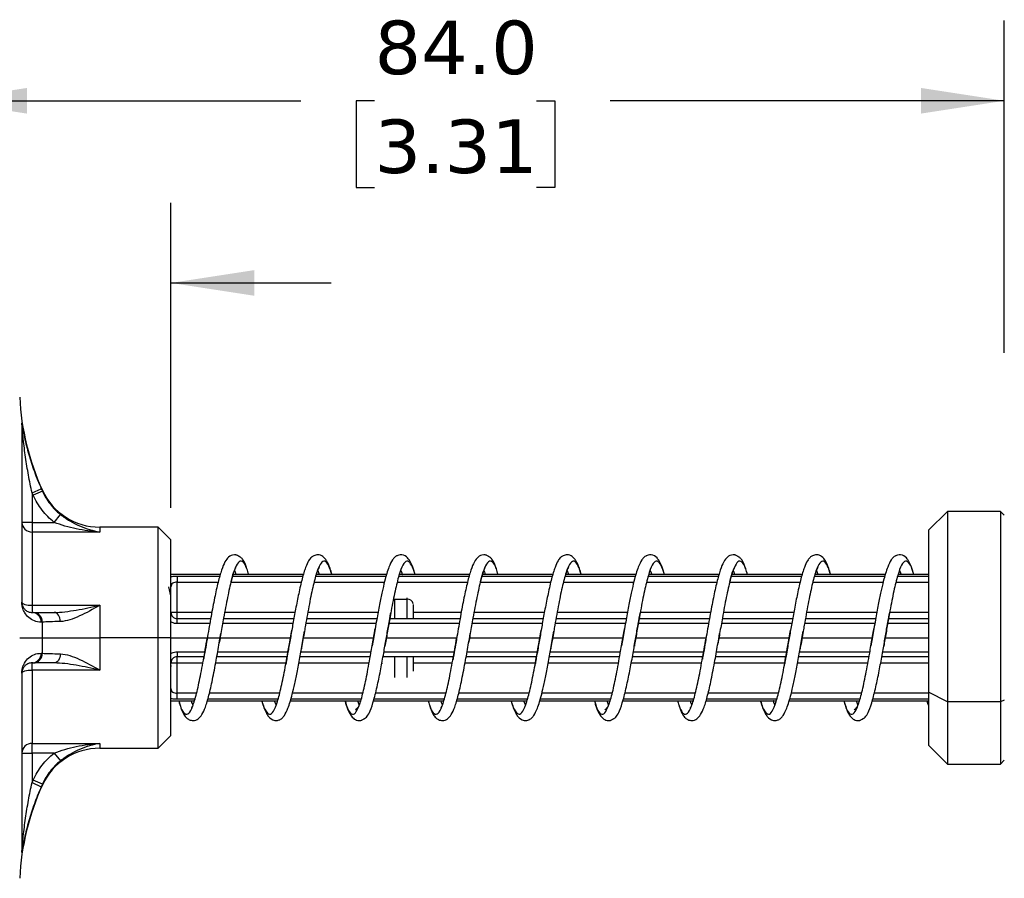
# Model space of a CAD drawing. Header units: millimetres. Extents: x 13 to 546, y 13 to 419.
# Tile 10 of 25: x 176 to 254, y 311 to 379. Entities that reach past the tile are written whole.
import ezdxf

# ---------------------------------------------------------------- set-up
doc = ezdxf.new("R2010")
doc.units = ezdxf.units.MM
doc.header["$LTSCALE"] = 2
doc.linetypes.add('SLD-Solid', pattern=[0])
doc.layers.add('DIMENSIONS', color=140, linetype='SLD-Solid', lineweight=25)
doc.styles.add('SLDTEXTSTYLE0', font='VERDANA.TTF')
doc.dimstyles.new('SLDDIMSTYLE0', dxfattribs={"dimtxt": 4.316016, "dimasz": 6.604, "dimexe": 0, "dimexo": 0.0625, "dimgap": 1.079004, "dimtad": 0, "dimtih": 1, "dimtoh": 1, "dimrnd": 1e-09, "dimzin": 4, "dimdsep": 46, "dimtxsty": 'SLDTEXTSTYLE0', "dimsah": 1, "dimcen": 0.09, "dimadec": 0, "dimazin": 1, "dimtfac": 1, "dimtofl": 0, "dimtmove": 0, "dimatfit": 3, "dimfxl": 0, "dimfrac": 2, "dimtolj": 1, "dimtzin": 12, "dimarcsym": 0})
doc.dimstyles.new('SLDDIMSTYLE1', dxfattribs={"dimtxt": 4.316016, "dimasz": 6.604, "dimexe": 0, "dimexo": 0.0625, "dimgap": 1.079004, "dimtad": 0, "dimtih": 1, "dimtoh": 1, "dimrnd": 1e-09, "dimzin": 4, "dimdsep": 46, "dimtxsty": 'SLDTEXTSTYLE0', "dimsah": 1, "dimcen": 0.09, "dimadec": 0, "dimazin": 1, "dimtfac": 1, "dimtmove": 0, "dimatfit": 0, "dimfxl": 0, "dimfrac": 2, "dimtolj": 1, "dimtzin": 12, "dimarcsym": 0})

# ---------------------------------------------------------------- blocks, each defined once
blk = doc.blocks.new('_D_15')
at = {"layer": 'DIMENSIONS'}
for p, q in [((170.305, 348.908), (170.305, 379.154)), ((254.305, 352.84), (254.305, 379.154)), ((170.305, 372.804), (198.581, 372.804)), ((204.429, 372.804), (202.98, 372.804)), ((202.98, 372.804), (202.98, 365.945)), ((217.254, 372.804), (218.704, 372.804)), ((218.704, 372.804), (218.704, 365.945)), ((254.305, 372.804), (223.103, 372.804)), ((202.98, 365.945), (204.429, 365.945)), ((218.704, 365.945), (217.254, 365.945))]:
    blk.add_line(p, q, dxfattribs=at)
for points in [[(170.305, 372.804), (176.909, 371.788), (176.909, 373.82)], [(254.305, 372.804), (247.701, 373.82), (247.701, 371.788)]]:
    blk.add_solid(points, dxfattribs=at)
at = {"layer": 'DIMENSIONS', "char_height": 4.2333, "attachment_point": 1, "style": 'SLDTEXTSTYLE0'}
for s, insert in [('84.0', (204.429, 379.147)), ('3.31', (204.429, 371.322))]:
    blk.add_mtext(s, dxfattribs=dict(at, insert=insert))
blk = doc.blocks.new('_D_17')
at = {"layer": 'DIMENSIONS'}
for p, q in [((170.305, 332.84), (170.305, 364.734)), ((188.305, 340.59), (188.305, 364.734)), ((140.478, 358.384), (139.028, 358.384)), ((139.028, 358.384), (139.028, 351.525)), ((153.303, 358.384), (154.753, 358.384)), ((154.753, 358.384), (154.753, 351.525)), ((170.305, 358.384), (159.152, 358.384)), ((188.305, 358.384), (201.005, 358.384)), ((139.028, 351.525), (140.478, 351.525)), ((154.753, 351.525), (153.303, 351.525))]:
    blk.add_line(p, q, dxfattribs=at)
for points in [[(170.305, 358.384), (163.701, 359.4), (163.701, 357.368)], [(188.305, 358.384), (194.909, 357.368), (194.909, 359.4)]]:
    blk.add_solid(points, dxfattribs=at)
at = {"layer": 'DIMENSIONS', "char_height": 4.2333, "attachment_point": 1, "style": 'SLDTEXTSTYLE0'}
for s, insert in [('18.0', (140.478, 364.727)), ('0.71', (140.478, 356.902))]:
    blk.add_mtext(s, dxfattribs=dict(at, insert=insert))

msp = doc.modelspace()

# ---------------------------------------------------------------- linework, layer by layer
for p, q in [((176.497, 347.301), (176.497, 333.118)), ((177.305, 341.774), (178.036, 342.097)), ((177.305, 341.774), (177.305, 339.43)), ((177.396, 341.57), (177.305, 341.774)), ((178.124, 341.901), (177.396, 341.57)), ((178.124, 341.967), (178.124, 341.901)), ((179.061, 339.43), (179.559, 340.051)), ((249.805, 340.3), (248.305, 338.8)), ((254.005, 340.3), (249.805, 340.3)), ((249.805, 340.3), (249.805, 325.213)), ((254.305, 340), (254.005, 340.3)), ((254.005, 340.3), (254.005, 325.213)), ((177.305, 339.43), (176.505, 339.43)), ((177.305, 339.43), (177.305, 338.666)), ((177.305, 339.43), (179.061, 339.43)), ((177.305, 338.666), (177.305, 332.866)), ((182.669, 338.666), (177.305, 338.666)), ((187.305, 339.05), (182.669, 339.05)), ((182.669, 339.05), (182.669, 338.666)), ((188.305, 338.05), (187.305, 339.05)), ((187.305, 330.3), (187.305, 339.05)), ((248.305, 338.8), (248.305, 325.976)), ((188.305, 330.3), (188.305, 338.05)), ((199.927, 335.608), (200.042, 335.3)), ((219.677, 335.608), (219.792, 335.3)), ((239.427, 335.608), (239.542, 335.3)), ((192.215, 335.3), (188.305, 335.3)), ((188.805, 335.175), (188.805, 334.688)), ((188.805, 335.175), (192.18, 335.175)), ((188.805, 332.3), (188.805, 334.688)), ((188.805, 334.688), (192.04, 334.688)), ((193.054, 334.688), (198.632, 334.688)), ((193.184, 335.175), (198.762, 335.175)), ((198.8, 335.3), (193.228, 335.3)), ((199.634, 334.688), (205.207, 334.688)), ((199.773, 335.175), (205.351, 335.175)), ((205.39, 335.3), (199.809, 335.3)), ((206.221, 334.688), (211.79, 334.688)), ((206.36, 335.175), (211.93, 335.175)), ((211.965, 335.3), (206.395, 335.3)), ((212.804, 334.688), (218.382, 334.688)), ((212.934, 335.175), (218.512, 335.175)), ((218.55, 335.3), (212.978, 335.3)), ((219.384, 334.688), (224.957, 334.688)), ((219.523, 335.175), (225.101, 335.175)), ((225.14, 335.3), (219.559, 335.3)), ((225.971, 334.688), (231.54, 334.688)), ((226.11, 335.175), (231.68, 335.175)), ((231.715, 335.3), (226.145, 335.3)), ((232.554, 334.688), (238.132, 334.688)), ((232.684, 335.175), (238.262, 335.175)), ((238.3, 335.3), (232.728, 335.3)), ((239.134, 334.688), (244.707, 334.688)), ((239.273, 335.175), (244.851, 335.175)), ((244.89, 335.3), (239.309, 335.3)), ((245.721, 334.688), (248.305, 334.688)), ((245.86, 335.175), (248.305, 335.175)), ((248.305, 335.3), (245.895, 335.3)), ((188.305, 333.609), (188.15, 334.328)), ((206, 333.355), (207, 333.355)), ((206, 333.355), (206, 331.8)), ((207, 333.462), (207, 333.355)), ((207, 333.355), (207, 331.8)), ((177.305, 332.866), (177.305, 332.3)), ((177.305, 332.866), (182.669, 332.866)), ((177.305, 332.3), (177.396, 332.3)), ((182.669, 332.866), (182.669, 330.3)), ((188.805, 332.3), (188.305, 332.3)), ((188.805, 331.8), (188.805, 332.3)), ((191.545, 332.3), (188.805, 332.3)), ((198.129, 332.3), (192.557, 332.3)), ((204.71, 332.3), (199.134, 332.3)), ((211.295, 332.3), (207.5, 332.3)), ((217.879, 332.3), (212.307, 332.3)), ((224.46, 332.3), (218.884, 332.3)), ((231.045, 332.3), (225.474, 332.3)), ((237.629, 332.3), (232.057, 332.3)), ((244.21, 332.3), (238.634, 332.3)), ((248.305, 332.3), (245.224, 332.3)), ((178.124, 330.3), (178.124, 331.535)), ((188.805, 331.411), (188.805, 331.8)), ((191.452, 331.8), (188.805, 331.8)), ((191.384, 331.411), (188.805, 331.411)), ((197.967, 331.411), (192.397, 331.411)), ((198.038, 331.8), (192.465, 331.8)), ((204.55, 331.411), (198.979, 331.411)), ((204.618, 331.8), (199.047, 331.8)), ((211.134, 331.411), (205.566, 331.411)), ((211.202, 331.8), (205.633, 331.8)), ((217.717, 331.411), (212.147, 331.411)), ((217.788, 331.8), (212.215, 331.8)), ((224.3, 331.411), (218.729, 331.411)), ((224.368, 331.8), (218.797, 331.8)), ((230.884, 331.411), (225.316, 331.411)), ((230.952, 331.8), (225.383, 331.8)), ((237.467, 331.411), (231.897, 331.411)), ((237.538, 331.8), (231.965, 331.8)), ((244.05, 331.411), (238.479, 331.411)), ((244.118, 331.8), (238.547, 331.8)), ((248.305, 331.411), (245.066, 331.411)), ((248.305, 331.8), (245.133, 331.8)), ((192.189, 330.217), (192.262, 330.635)), ((198.774, 330.224), (198.876, 330.812)), ((204.476, 330.992), (204.367, 330.369)), ((211.939, 330.217), (212.012, 330.635)), ((218.524, 330.224), (218.626, 330.812)), ((224.226, 330.992), (224.117, 330.369)), ((231.689, 330.217), (231.762, 330.635)), ((238.274, 330.224), (238.376, 330.812)), ((243.976, 330.992), (243.867, 330.369)), ((176.328, 330.3), (178.124, 330.3)), ((178.124, 329.065), (178.124, 330.3)), ((178.124, 330.3), (182.669, 330.3)), ((182.669, 330.3), (182.669, 327.735)), ((187.305, 330.3), (182.669, 330.3)), ((187.305, 321.55), (187.305, 330.3)), ((188.305, 330.3), (187.305, 330.3)), ((188.305, 322.55), (188.305, 330.3)), ((188.305, 330.3), (192.112, 330.3)), ((192.133, 329.893), (192.189, 330.217)), ((192.204, 330.3), (197.772, 330.3)), ((198.633, 329.42), (198.774, 330.224)), ((198.787, 330.3), (204.356, 330.3)), ((204.367, 330.369), (204.244, 329.658)), ((205.371, 330.3), (210.939, 330.3)), ((211.883, 329.893), (211.939, 330.217)), ((211.954, 330.3), (217.522, 330.3)), ((218.383, 329.42), (218.524, 330.224)), ((218.537, 330.3), (224.106, 330.3)), ((224.117, 330.369), (223.994, 329.658)), ((225.121, 330.3), (230.689, 330.3)), ((231.633, 329.893), (231.689, 330.217)), ((231.704, 330.3), (237.272, 330.3)), ((238.133, 329.42), (238.274, 330.224)), ((238.287, 330.3), (243.856, 330.3)), ((243.867, 330.369), (243.744, 329.658)), ((244.871, 330.3), (248.305, 330.3)), ((188.805, 329.189), (188.805, 328.8)), ((188.805, 329.189), (190.995, 329.189)), ((192.009, 329.189), (197.576, 329.189)), ((198.593, 329.189), (204.163, 329.189)), ((205.175, 329.189), (210.745, 329.189)), ((211.759, 329.189), (217.326, 329.189)), ((218.343, 329.189), (223.913, 329.189)), ((224.925, 329.189), (230.495, 329.189)), ((231.509, 329.189), (237.076, 329.189)), ((238.093, 329.189), (243.663, 329.189)), ((244.675, 329.189), (248.305, 329.189)), ((177.396, 328.3), (177.305, 328.3)), ((177.305, 327.735), (177.305, 328.3)), ((188.305, 328.3), (188.805, 328.3)), ((188.805, 328.8), (190.928, 328.8)), ((188.805, 328.3), (188.805, 328.8)), ((188.805, 325.913), (188.805, 328.3)), ((188.805, 328.3), (190.835, 328.3)), ((191.849, 328.3), (197.419, 328.3)), ((191.941, 328.8), (197.507, 328.8)), ((198.432, 328.3), (204.007, 328.3)), ((198.524, 328.8), (204.095, 328.8)), ((205, 328.315), (205, 328.231)), ((205.105, 328.8), (210.678, 328.8)), ((206, 328.8), (206, 327.138)), ((207, 328.8), (207, 327.138)), ((207.5, 328.3), (210.585, 328.3)), ((211.599, 328.3), (217.169, 328.3)), ((211.691, 328.8), (217.257, 328.8)), ((218.182, 328.3), (223.757, 328.3)), ((218.274, 328.8), (223.845, 328.8)), ((224.763, 328.3), (230.335, 328.3)), ((224.855, 328.8), (230.428, 328.8)), ((231.349, 328.3), (236.919, 328.3)), ((231.441, 328.8), (237.007, 328.8)), ((237.932, 328.3), (243.507, 328.3)), ((238.024, 328.8), (243.595, 328.8)), ((244.513, 328.3), (248.305, 328.3)), ((244.605, 328.8), (248.305, 328.8)), ((182.669, 327.735), (177.305, 327.735)), ((177.305, 327.735), (177.305, 321.935)), ((176.497, 327.482), (176.497, 313.299)), ((249.805, 325.213), (248.305, 325.976)), ((248.305, 325.976), (248.305, 321.8)), ((188.305, 325.3), (190.167, 325.3)), ((188.805, 325.425), (188.805, 325.913)), ((190.338, 325.913), (188.805, 325.913)), ((190.205, 325.425), (188.805, 325.425)), ((191.177, 325.3), (196.743, 325.3)), ((196.781, 325.425), (191.215, 325.425)), ((196.919, 325.913), (191.35, 325.913)), ((197.753, 325.3), (203.328, 325.3)), ((203.367, 325.425), (197.792, 325.425)), ((203.515, 325.913), (197.936, 325.913)), ((203.212, 324.989), (203.103, 325.3)), ((204.347, 325.3), (209.917, 325.3)), ((209.955, 325.425), (204.385, 325.425)), ((210.088, 325.913), (204.505, 325.913)), ((210.927, 325.3), (216.493, 325.3)), ((216.531, 325.425), (210.965, 325.425)), ((216.669, 325.913), (211.1, 325.913)), ((217.503, 325.3), (223.078, 325.3)), ((223.117, 325.425), (217.542, 325.425)), ((223.265, 325.913), (217.686, 325.913)), ((222.962, 324.989), (222.853, 325.3)), ((224.097, 325.3), (229.667, 325.3)), ((229.705, 325.425), (224.135, 325.425)), ((229.838, 325.913), (224.255, 325.913)), ((230.677, 325.3), (236.243, 325.3)), ((236.281, 325.425), (230.715, 325.425)), ((236.419, 325.913), (230.85, 325.913)), ((237.253, 325.3), (242.828, 325.3)), ((242.867, 325.425), (237.292, 325.425)), ((243.015, 325.913), (237.436, 325.913)), ((242.712, 324.989), (242.603, 325.3)), ((243.847, 325.3), (248.305, 325.3)), ((248.305, 325.425), (243.885, 325.425)), ((248.305, 325.913), (244.005, 325.913)), ((254.005, 325.213), (249.805, 325.213)), ((249.805, 325.213), (249.805, 320.3)), ((254.305, 325.366), (254.005, 325.213)), ((254.005, 325.213), (254.005, 320.3)), ((187.305, 321.55), (188.305, 322.55)), ((177.305, 321.935), (182.669, 321.935)), ((177.305, 321.17), (177.305, 321.935)), ((182.669, 321.935), (182.669, 321.55)), ((182.669, 321.55), (187.305, 321.55)), ((248.305, 321.8), (249.805, 320.3)), ((176.505, 321.17), (177.305, 321.17)), ((177.305, 321.17), (177.305, 318.827)), ((179.061, 321.17), (177.305, 321.17)), ((179.061, 321.17), (179.559, 320.549)), ((254.005, 320.3), (254.305, 320.6)), ((249.805, 320.3), (254.005, 320.3)), ((177.305, 318.827), (177.396, 319.031)), ((178.124, 318.699), (177.396, 319.031)), ((177.305, 318.827), (178.036, 318.503)), ((178.124, 318.699), (178.124, 318.633))]:
    msp.add_line(p, q)
at = {"flags": 128}
for points in [[(176.505, 333.1), (176.52, 333.054), (176.566, 333.01), (176.64, 332.97), (176.739, 332.934), (176.86, 332.905), (176.999, 332.883), (177.149, 332.87), (177.305, 332.866)], [(179.559, 331.582), (179.541, 331.726), (179.507, 331.862), (179.458, 331.986), (179.396, 332.094), (179.323, 332.182), (179.24, 332.247), (179.152, 332.287), (179.061, 332.3)], [(179.559, 329.019), (179.541, 328.875), (179.507, 328.738), (179.458, 328.614), (179.396, 328.506), (179.323, 328.418), (179.24, 328.353), (179.152, 328.314), (179.061, 328.3)], [(176.505, 327.5), (176.52, 327.546), (176.566, 327.59), (176.64, 327.63), (176.739, 327.666), (176.86, 327.695), (176.999, 327.717), (177.149, 327.73), (177.305, 327.735)]]:
    msp.add_lwpolyline(points, dxfattribs=at)
for centre, radius, start, end in [((196.305, 350.3), 20, 182.7294, 204.62432), ((175.726, 347.192), 0.779, 0.00042, 8.0596), ((182.669, 344.05), 5, 204.62432, 270), ((177.288, 339.448), 0.783, 181.31598, 271.25814), ((176.477, 333.099), 0.0281, 2.55919, 43.49513), ((207.027, 332.876), 0.48, 12.812, 93.19699), ((177.271, 331.536), 0.765, 359.8312, 87.46188), ((177.361, 331.538), 0.763, 359.79635, 87.32721), ((177.271, 329.064), 0.765, 272.53812, 0.16882), ((177.361, 329.062), 0.763, 272.67279, 0.20365), ((176.477, 327.501), 0.0281, 316.50487, 357.44081), ((177.288, 321.152), 0.783, 88.74186, 178.68402), ((182.669, 316.55), 5, 90, 155.37568), ((196.305, 310.3), 20, 155.37568, 177.2706), ((175.726, 313.408), 0.779, 351.9404, 359.99958)]:
    msp.add_arc(centre, radius, start, end)
for points, knots in [([(176.497, 347.301), (176.497, 347.312), (176.501, 347.292), (176.513, 347.225), (176.521, 347.18), (176.544, 347.039), (176.562, 346.934), (176.62, 346.612), (176.663, 346.389), (176.806, 345.716), (176.92, 345.257), (177.181, 344.348), (177.328, 343.896), (177.656, 342.994), (177.837, 342.546), (178.036, 342.097)], [0, 0, 0, 0, 0.03125, 0.03125, 0.0625, 0.0625, 0.125, 0.125, 0.25, 0.25, 0.5, 0.5, 0.75, 0.75, 1, 1, 1, 1]), ([(177.305, 341.774), (177.202, 342.24), (177.107, 342.706), (176.937, 343.643), (176.86, 344.114), (176.725, 345.061), (176.665, 345.539), (176.591, 346.239), (176.569, 346.471), (176.539, 346.807), (176.529, 346.917), (176.517, 347.064), (176.513, 347.111), (176.507, 347.181), (176.505, 347.203), (176.505, 347.192)], [0, 0, 0, 0, 0.25, 0.25, 0.5, 0.5, 0.75, 0.75, 0.875, 0.875, 0.9375, 0.9375, 0.96875, 0.96875, 1, 1, 1, 1]), ([(176.505, 347.192), (176.505, 346.608), (176.505, 344.935), (176.505, 339.881), (176.505, 336.626), (176.505, 333.1)], [0, 0, 0, 0, 0.5, 0.5, 1, 1, 1, 1]), ([(179.061, 339.43), (178.703, 339.717), (178.379, 340.048), (177.822, 340.764), (177.587, 341.152), (177.396, 341.57)], [0, 0, 0, 0, 0.5, 0.5, 1, 1, 1, 1]), ([(178.124, 341.901), (178.288, 341.54), (178.491, 341.205), (178.97, 340.586), (179.25, 340.3), (179.559, 340.051)], [0, 0, 0, 0, 0.5, 0.5, 1, 1, 1, 1]), ([(179.559, 340.051), (179.794, 339.862), (180.038, 339.694), (180.545, 339.393), (180.807, 339.261), (181.592, 338.922), (182.127, 338.763), (182.669, 338.666)], [0, 0, 0, 0, 0.25, 0.25, 0.5, 0.5, 1, 1, 1, 1]), ([(182.669, 338.666), (182.04, 338.71), (181.42, 338.792), (180.509, 338.98), (180.205, 339.054), (179.618, 339.225), (179.334, 339.321), (179.061, 339.43)], [0, 0, 0, 0, 0.5, 0.5, 0.75, 0.75, 1, 1, 1, 1]), ([(207.649, 335.3), (207.578, 335.529), (207.445, 335.955), (207.251, 336.354), (207.027, 336.667), (206.733, 336.872), (206.374, 336.857), (206.221, 336.799), (206.117, 336.742), (206.001, 336.653), (205.801, 336.413), (205.537, 335.862), (205.266, 334.974), (205.026, 333.926), (204.818, 332.905), (204.634, 331.9), (204.519, 331.236), (204.476, 330.992)], [0, 0, 0, 0, 0.084245, 0.156571, 0.210351, 0.299663, 0.333451, 0.354751, 0.367008, 0.401542, 0.455333, 0.555505, 0.688351, 0.766218, 0.85225, 0.94565, 1, 1, 1, 1]), ([(227.399, 335.3), (227.328, 335.529), (227.195, 335.955), (227.001, 336.354), (226.777, 336.667), (226.483, 336.872), (226.124, 336.857), (225.971, 336.799), (225.867, 336.742), (225.751, 336.653), (225.551, 336.413), (225.287, 335.862), (225.016, 334.974), (224.776, 333.926), (224.568, 332.905), (224.384, 331.9), (224.269, 331.236), (224.226, 330.992)], [0, 0, 0, 0, 0.084245, 0.156571, 0.210351, 0.299663, 0.333451, 0.354751, 0.367008, 0.401542, 0.455333, 0.555505, 0.688351, 0.766218, 0.85225, 0.94565, 1, 1, 1, 1]), ([(247.149, 335.3), (247.078, 335.529), (246.945, 335.955), (246.751, 336.354), (246.527, 336.667), (246.233, 336.872), (245.874, 336.857), (245.721, 336.799), (245.617, 336.742), (245.501, 336.653), (245.301, 336.413), (245.037, 335.862), (244.766, 334.974), (244.526, 333.926), (244.318, 332.905), (244.134, 331.9), (244.019, 331.236), (243.976, 330.992)], [0, 0, 0, 0, 0.084245, 0.156571, 0.210351, 0.299663, 0.333451, 0.354751, 0.367008, 0.401542, 0.455333, 0.555505, 0.688351, 0.766218, 0.85225, 0.94565, 1, 1, 1, 1]), ([(194.316, 335.76), (194.28, 335.873), (194.168, 336.222), (193.999, 336.499), (193.847, 336.655), (193.769, 336.694), (193.745, 336.702), (193.728, 336.713), (193.703, 336.733), (193.651, 336.772), (193.586, 336.811), (193.509, 336.838), (193.422, 336.857), (193.132, 336.87), (192.858, 336.7), (192.558, 336.305), (192.309, 335.672), (192.033, 334.714), (191.761, 333.461), (191.48, 331.989), (191.297, 330.926), (191.204, 330.389)], [0, 0, 0, 0, 0.044122, 0.136301, 0.201098, 0.222892, 0.227141, 0.230648, 0.233721, 0.2369, 0.245319, 0.249988, 0.255068, 0.267452, 0.351869, 0.43807, 0.540061, 0.650345, 0.763356, 0.880259, 1, 1, 1, 1]), ([(194.462, 335.3), (194.417, 335.455), (194.269, 335.967), (194.019, 336.352), (193.712, 336.399), (193.401, 335.895), (193.093, 334.917), (192.787, 333.537), (192.507, 332.055), (192.333, 331.047), (192.262, 330.635)], [0, 0, 0, 0, 0.061073, 0.201363, 0.341401, 0.48201, 0.622239, 0.762301, 0.902939, 1, 1, 1, 1]), ([(201.062, 335.267), (201.01, 335.449), (200.873, 335.927), (200.658, 336.386), (200.389, 336.728), (200, 336.9), (199.604, 336.803), (199.386, 336.632), (199.184, 336.369), (198.95, 335.847), (198.693, 335), (198.433, 333.859), (198.186, 332.634), (197.977, 331.474), (197.849, 330.738), (197.789, 330.396)], [0, 0, 0, 0, 0.059347, 0.155064, 0.234786, 0.298096, 0.342688, 0.384403, 0.448277, 0.533645, 0.641006, 0.748117, 0.84399, 0.927583, 1, 1, 1, 1]), ([(201.062, 335.267), (200.978, 335.528), (200.792, 336.107), (200.498, 336.428), (200.192, 336.287), (199.884, 335.619), (199.573, 334.497), (199.266, 333.01), (199.034, 331.718), (198.903, 330.968), (198.876, 330.812)], [0, 0, 0, 0, 0.115889, 0.257395, 0.398337, 0.539363, 0.680854, 0.821765, 0.962845, 1, 1, 1, 1]), ([(207.637, 335.3), (207.624, 335.352), (207.507, 335.793), (207.29, 336.216), (206.981, 336.452), (206.67, 336.117), (206.364, 335.294), (206.055, 334.03), (205.81, 332.804), (205.67, 332.004), (205.633, 331.79)], [0, 0, 0, 0, 0.0203805, 0.1739906, 0.3279695, 0.4821113, 0.635713, 0.7897753, 0.9438376, 1, 1, 1, 1]), ([(214.066, 335.76), (214.03, 335.873), (213.918, 336.222), (213.749, 336.499), (213.597, 336.655), (213.519, 336.694), (213.495, 336.702), (213.478, 336.713), (213.453, 336.733), (213.401, 336.772), (213.336, 336.811), (213.259, 336.838), (213.172, 336.857), (212.882, 336.87), (212.608, 336.7), (212.308, 336.305), (212.059, 335.672), (211.783, 334.714), (211.511, 333.461), (211.23, 331.989), (211.047, 330.926), (210.954, 330.389)], [0, 0, 0, 0, 0.044122, 0.136301, 0.201098, 0.222892, 0.227141, 0.230648, 0.233721, 0.2369, 0.245319, 0.249988, 0.255068, 0.267452, 0.351869, 0.43807, 0.540061, 0.650345, 0.763356, 0.880259, 1, 1, 1, 1]), ([(214.212, 335.3), (214.167, 335.455), (214.019, 335.967), (213.769, 336.352), (213.462, 336.399), (213.151, 335.895), (212.843, 334.917), (212.537, 333.537), (212.257, 332.055), (212.083, 331.047), (212.012, 330.635)], [0, 0, 0, 0, 0.061073, 0.201363, 0.341401, 0.48201, 0.622239, 0.762301, 0.902939, 1, 1, 1, 1]), ([(220.812, 335.267), (220.76, 335.449), (220.623, 335.927), (220.408, 336.386), (220.139, 336.728), (219.75, 336.9), (219.354, 336.803), (219.136, 336.632), (218.934, 336.369), (218.7, 335.847), (218.443, 335), (218.183, 333.859), (217.936, 332.634), (217.727, 331.474), (217.599, 330.738), (217.539, 330.396)], [0, 0, 0, 0, 0.059347, 0.155064, 0.234786, 0.298096, 0.342688, 0.384403, 0.448277, 0.533645, 0.641006, 0.748117, 0.84399, 0.927583, 1, 1, 1, 1]), ([(220.812, 335.267), (220.728, 335.528), (220.542, 336.107), (220.248, 336.428), (219.942, 336.287), (219.634, 335.619), (219.323, 334.497), (219.016, 333.01), (218.784, 331.718), (218.653, 330.968), (218.626, 330.812)], [0, 0, 0, 0, 0.115889, 0.257395, 0.398337, 0.539363, 0.680854, 0.821765, 0.962845, 1, 1, 1, 1]), ([(227.387, 335.3), (227.374, 335.352), (227.257, 335.793), (227.04, 336.216), (226.731, 336.452), (226.42, 336.117), (226.114, 335.294), (225.805, 334.03), (225.56, 332.804), (225.42, 332.004), (225.383, 331.79)], [0, 0, 0, 0, 0.02038, 0.173991, 0.32797, 0.482111, 0.635713, 0.789775, 0.943838, 1, 1, 1, 1]), ([(233.816, 335.76), (233.78, 335.873), (233.668, 336.222), (233.499, 336.499), (233.347, 336.655), (233.269, 336.694), (233.245, 336.702), (233.228, 336.713), (233.203, 336.733), (233.151, 336.772), (233.086, 336.811), (233.009, 336.838), (232.922, 336.857), (232.632, 336.87), (232.358, 336.7), (232.058, 336.305), (231.809, 335.672), (231.533, 334.714), (231.261, 333.461), (230.98, 331.989), (230.797, 330.926), (230.704, 330.389)], [0, 0, 0, 0, 0.044122, 0.136301, 0.201098, 0.222892, 0.227141, 0.230648, 0.233721, 0.2369, 0.245319, 0.249988, 0.255068, 0.267452, 0.351869, 0.43807, 0.540061, 0.650345, 0.763356, 0.880259, 1, 1, 1, 1]), ([(233.962, 335.3), (233.917, 335.455), (233.769, 335.967), (233.519, 336.352), (233.212, 336.399), (232.901, 335.895), (232.593, 334.917), (232.287, 333.537), (232.007, 332.055), (231.833, 331.047), (231.762, 330.635)], [0, 0, 0, 0, 0.061073, 0.201363, 0.341401, 0.48201, 0.622239, 0.762301, 0.902939, 1, 1, 1, 1]), ([(240.562, 335.267), (240.51, 335.449), (240.373, 335.927), (240.158, 336.386), (239.889, 336.728), (239.5, 336.9), (239.104, 336.803), (238.886, 336.632), (238.684, 336.369), (238.45, 335.847), (238.193, 335), (237.933, 333.859), (237.686, 332.634), (237.477, 331.474), (237.349, 330.738), (237.289, 330.396)], [0, 0, 0, 0, 0.059347, 0.155064, 0.234786, 0.298096, 0.342688, 0.384403, 0.448277, 0.533645, 0.641006, 0.748117, 0.84399, 0.927583, 1, 1, 1, 1]), ([(240.562, 335.267), (240.478, 335.528), (240.292, 336.107), (239.998, 336.428), (239.692, 336.287), (239.384, 335.619), (239.073, 334.497), (238.766, 333.01), (238.534, 331.718), (238.403, 330.968), (238.376, 330.812)], [0, 0, 0, 0, 0.115889, 0.2573949, 0.3983366, 0.5393629, 0.6808542, 0.821765, 0.9628451, 1, 1, 1, 1]), ([(247.137, 335.3), (247.124, 335.352), (247.007, 335.793), (246.79, 336.216), (246.481, 336.452), (246.17, 336.117), (245.864, 335.294), (245.555, 334.03), (245.31, 332.804), (245.17, 332.004), (245.133, 331.79)], [0, 0, 0, 0, 0.02038, 0.173991, 0.32797, 0.482111, 0.635713, 0.789775, 0.943838, 1, 1, 1, 1]), ([(193.071, 334.75), (193.106, 334.888), (193.209, 335.296), (193.34, 335.675), (193.475, 335.863), (193.438, 335.86), (193.432, 335.859)], [0, 0, 0, 0, 0.203341, 0.605212, 0.937054, 1, 1, 1, 1]), ([(193.337, 335.611), (193.354, 335.582), (193.392, 335.517), (193.432, 335.377), (193.453, 335.3)], [0, 0, 0, 0, 0.45139, 1, 1, 1, 1]), ([(199.84, 335.389), (199.886, 335.519), (199.971, 335.76), (200.075, 335.89), (200.062, 335.886), (200.06, 335.886)], [0, 0, 0, 0, 0.481652, 0.888972, 1, 1, 1, 1]), ([(206.511, 335.625), (206.547, 335.555), (206.583, 335.483), (206.63, 335.305), (206.632, 335.3)], [0, 0, 0, 0, 0.970321, 1, 1, 1, 1]), ([(212.821, 334.75), (212.856, 334.888), (212.959, 335.296), (213.09, 335.675), (213.225, 335.863), (213.188, 335.86), (213.182, 335.859)], [0, 0, 0, 0, 0.203341, 0.605212, 0.937054, 1, 1, 1, 1]), ([(213.087, 335.611), (213.104, 335.582), (213.142, 335.517), (213.182, 335.377), (213.203, 335.3)], [0, 0, 0, 0, 0.45139, 1, 1, 1, 1]), ([(219.59, 335.389), (219.636, 335.519), (219.721, 335.76), (219.825, 335.89), (219.812, 335.886), (219.81, 335.886)], [0, 0, 0, 0, 0.481652, 0.888972, 1, 1, 1, 1]), ([(226.261, 335.625), (226.297, 335.555), (226.333, 335.483), (226.38, 335.305), (226.382, 335.3)], [0, 0, 0, 0, 0.970321, 1, 1, 1, 1]), ([(232.571, 334.75), (232.606, 334.888), (232.709, 335.296), (232.84, 335.675), (232.975, 335.863), (232.938, 335.86), (232.932, 335.859)], [0, 0, 0, 0, 0.2033407, 0.6052124, 0.9370538, 1, 1, 1, 1]), ([(232.837, 335.611), (232.854, 335.582), (232.892, 335.517), (232.932, 335.377), (232.953, 335.3)], [0, 0, 0, 0, 0.45139, 1, 1, 1, 1]), ([(239.34, 335.389), (239.386, 335.519), (239.471, 335.76), (239.575, 335.89), (239.562, 335.886), (239.56, 335.886)], [0, 0, 0, 0, 0.481652, 0.888972, 1, 1, 1, 1]), ([(246.011, 335.625), (246.047, 335.555), (246.083, 335.483), (246.13, 335.305), (246.132, 335.3)], [0, 0, 0, 0, 0.9703207, 1, 1, 1, 1]), ([(188.305, 335.137), (188.333, 335.142), (188.419, 335.158), (188.59, 335.171), (188.733, 335.174), (188.805, 335.175)], [0, 0, 0, 0, 0.192458, 0.598188, 1, 1, 1, 1]), ([(188.805, 334.688), (188.67, 334.688), (188.535, 334.664), (188.352, 334.547), (188.305, 334.452), (188.305, 334.331)], [0, 0, 0, 0, 0.5, 0.5, 1, 1, 1, 1]), ([(178.036, 331.534), (177.837, 331.531), (177.656, 331.568), (177.328, 331.694), (177.18, 331.783), (176.919, 332.008), (176.805, 332.141), (176.662, 332.393), (176.619, 332.484), (176.561, 332.656), (176.544, 332.719), (176.52, 332.839), (176.513, 332.884), (176.501, 332.99), (176.497, 333.053), (176.497, 333.118)], [0, 0, 0, 0, 0.25, 0.25, 0.5, 0.5, 0.75, 0.75, 0.875, 0.875, 0.9375, 0.9375, 0.96875, 0.96875, 1, 1, 1, 1]), ([(176.505, 333.1), (176.505, 333.068), (176.507, 333.036), (176.513, 332.983), (176.517, 332.961), (176.529, 332.901), (176.538, 332.869), (176.568, 332.783), (176.591, 332.737), (176.665, 332.61), (176.724, 332.543), (176.86, 332.429), (176.937, 332.384), (177.108, 332.319), (177.202, 332.3), (177.305, 332.3)], [0, 0, 0, 0, 0.03125, 0.03125, 0.0625, 0.0625, 0.125, 0.125, 0.25, 0.25, 0.5, 0.5, 0.75, 0.75, 1, 1, 1, 1]), ([(177.494, 332.3), (177.681, 332.3), (178.084, 332.3), (178.72, 332.3), (179.061, 332.3)], [0, 0, 0, 0, 0.464848, 1, 1, 1, 1]), ([(179.061, 332.3), (179.334, 332.3), (179.618, 332.322), (180.205, 332.388), (180.509, 332.434), (181.42, 332.591), (182.04, 332.721), (182.669, 332.866)], [0, 0, 0, 0, 0.25, 0.25, 0.5, 0.5, 1, 1, 1, 1]), ([(182.669, 332.866), (182.127, 332.548), (181.592, 332.254), (180.807, 331.899), (180.545, 331.794), (180.038, 331.639), (179.794, 331.588), (179.559, 331.582)], [0, 0, 0, 0, 0.5, 0.5, 0.75, 0.75, 1, 1, 1, 1]), ([(188.305, 332.3), (188.305, 332.24), (188.316, 332.177), (188.362, 332.059), (188.398, 332.002), (188.535, 331.859), (188.67, 331.8), (188.805, 331.8)], [0, 0, 0, 0, 0.25, 0.25, 0.5, 0.5, 1, 1, 1, 1]), ([(205.631, 331.79), (205.652, 331.911), (205.681, 332.083), (205.711, 332.233), (205.72, 332.278)], [0, 0, 0, 0, 0.699036, 1, 1, 1, 1]), ([(207.5, 332.918), (207.5, 332.703), (207.5, 332.404), (207.5, 331.954), (207.5, 331.828)], [0, 0, 0, 0, 0.718285, 1, 1, 1, 1]), ([(225.381, 331.79), (225.402, 331.911), (225.429, 332.07), (225.457, 332.21), (225.463, 332.244)], [0, 0, 0, 0, 0.7558581, 1, 1, 1, 1]), ([(245.131, 331.79), (245.152, 331.911), (245.179, 332.07), (245.207, 332.21), (245.213, 332.244)], [0, 0, 0, 0, 0.755858, 1, 1, 1, 1]), ([(179.559, 331.582), (179.25, 331.574), (178.976, 331.566), (178.495, 331.551), (178.288, 331.543), (178.124, 331.535)], [0, 0, 0, 0, 0.5, 0.5, 1, 1, 1, 1]), ([(188.805, 331.411), (188.734, 331.416), (188.591, 331.427), (188.42, 331.487), (188.333, 331.547), (188.305, 331.567)], [0, 0, 0, 0, 0.400724, 0.805442, 1, 1, 1, 1]), ([(205.633, 331.79), (205.568, 331.425), (205.443, 330.718), (205.316, 329.992), (205.255, 329.641)], [0, 0, 0, 0, 0.516942, 1, 1, 1, 1]), ([(205.353, 330.197), (205.412, 330.541), (205.506, 331.083), (205.598, 331.601), (205.631, 331.79)], [0, 0, 0, 0, 0.6354119, 1, 1, 1, 1]), ([(225.383, 331.79), (225.318, 331.425), (225.193, 330.718), (225.066, 329.992), (225.005, 329.641)], [0, 0, 0, 0, 0.516942, 1, 1, 1, 1]), ([(225.103, 330.197), (225.162, 330.541), (225.256, 331.083), (225.348, 331.601), (225.381, 331.79)], [0, 0, 0, 0, 0.635412, 1, 1, 1, 1]), ([(245.133, 331.79), (245.068, 331.425), (244.943, 330.718), (244.816, 329.992), (244.755, 329.641)], [0, 0, 0, 0, 0.516942, 1, 1, 1, 1]), ([(244.853, 330.197), (244.912, 330.541), (245.006, 331.083), (245.098, 331.601), (245.131, 331.79)], [0, 0, 0, 0, 0.635412, 1, 1, 1, 1]), ([(192.262, 330.635), (192.231, 330.454), (192.188, 330.205), (192.144, 329.959), (192.133, 329.893)], [0, 0, 0, 0, 0.7297, 1, 1, 1, 1]), ([(197.485, 328.675), (197.544, 329.004), (197.674, 329.729), (197.806, 330.489), (197.878, 330.904)], [0, 0, 0, 0, 0.453452, 1, 1, 1, 1]), ([(198.876, 330.812), (198.8, 330.366), (198.718, 329.892), (198.638, 329.446), (198.633, 329.42)], [0, 0, 0, 0, 0.941684, 1, 1, 1, 1]), ([(204.244, 329.658), (204.314, 330.064), (204.392, 330.515), (204.469, 330.948), (204.477, 330.992)], [0, 0, 0, 0, 0.8988651, 1, 1, 1, 1]), ([(212.012, 330.635), (211.981, 330.454), (211.938, 330.205), (211.894, 329.959), (211.883, 329.893)], [0, 0, 0, 0, 0.7297, 1, 1, 1, 1]), ([(217.235, 328.675), (217.294, 329.004), (217.424, 329.729), (217.556, 330.489), (217.628, 330.904)], [0, 0, 0, 0, 0.453452, 1, 1, 1, 1]), ([(218.626, 330.812), (218.55, 330.366), (218.468, 329.892), (218.388, 329.446), (218.383, 329.42)], [0, 0, 0, 0, 0.941684, 1, 1, 1, 1]), ([(223.994, 329.658), (224.064, 330.064), (224.142, 330.515), (224.219, 330.948), (224.227, 330.992)], [0, 0, 0, 0, 0.898865, 1, 1, 1, 1]), ([(231.762, 330.635), (231.731, 330.454), (231.688, 330.205), (231.644, 329.959), (231.633, 329.893)], [0, 0, 0, 0, 0.7297, 1, 1, 1, 1]), ([(236.985, 328.675), (237.044, 329.004), (237.174, 329.729), (237.306, 330.489), (237.378, 330.904)], [0, 0, 0, 0, 0.453452, 1, 1, 1, 1]), ([(238.376, 330.812), (238.3, 330.366), (238.218, 329.892), (238.138, 329.446), (238.133, 329.42)], [0, 0, 0, 0, 0.941684, 1, 1, 1, 1]), ([(243.744, 329.658), (243.814, 330.064), (243.892, 330.515), (243.969, 330.948), (243.977, 330.992)], [0, 0, 0, 0, 0.898865, 1, 1, 1, 1]), ([(188.925, 325.3), (188.982, 325.103), (189.112, 324.652), (189.309, 324.235), (189.511, 323.968), (189.729, 323.797), (190.125, 323.7), (190.514, 323.873), (190.783, 324.209), (191.04, 324.792), (191.318, 325.715), (191.6, 326.977), (191.876, 328.408), (192.052, 329.427), (192.133, 329.893)], [0, 0, 0, 0, 0.0682607, 0.1560003, 0.2216494, 0.2645229, 0.310354, 0.3754234, 0.4573604, 0.5557366, 0.6645194, 0.7784062, 0.8985163, 1, 1, 1, 1]), ([(188.928, 325.3), (188.96, 325.186), (189.095, 324.701), (189.331, 324.297), (189.638, 324.173), (189.95, 324.608), (190.257, 325.525), (190.564, 326.855), (190.876, 328.48), (191.08, 329.67), (191.183, 330.264)], [0, 0, 0, 0, 0.042095, 0.178842, 0.315507, 0.452719, 0.589421, 0.726123, 0.863335, 1, 1, 1, 1]), ([(191.204, 330.389), (191.107, 329.812), (191.002, 329.19), (190.899, 328.642), (190.892, 328.602)], [0, 0, 0, 0, 0.926465, 1, 1, 1, 1]), ([(197.789, 330.396), (197.727, 330.038), (197.625, 329.451), (197.526, 328.892), (197.487, 328.674)], [0, 0, 0, 0, 0.6102926, 1, 1, 1, 1]), ([(202.09, 325.3), (202.124, 325.18), (202.242, 324.751), (202.436, 324.304), (202.706, 323.918), (202.988, 323.759), (203.203, 323.739), (203.297, 323.743), (203.384, 323.762), (203.461, 323.789), (203.526, 323.828), (203.578, 323.867), (203.603, 323.887), (203.643, 323.913), (203.667, 323.915), (203.751, 323.974), (203.885, 324.116), (204.105, 324.524), (204.376, 325.334), (204.657, 326.49), (204.92, 327.772), (205.147, 329.019), (205.287, 329.821), (205.353, 330.197)], [0, 0, 0, 0, 0.037551, 0.133728, 0.215018, 0.280721, 0.294848, 0.306527, 0.311317, 0.315719, 0.323659, 0.326656, 0.329554, 0.332862, 0.352083, 0.372131, 0.41855, 0.505475, 0.617274, 0.72972, 0.831174, 0.920933, 1, 1, 1, 1]), ([(208.678, 325.3), (208.71, 325.186), (208.845, 324.701), (209.081, 324.297), (209.388, 324.173), (209.7, 324.608), (210.007, 325.525), (210.314, 326.855), (210.626, 328.48), (210.83, 329.67), (210.933, 330.264)], [0, 0, 0, 0, 0.042095, 0.178842, 0.315507, 0.452719, 0.589421, 0.726123, 0.863335, 1, 1, 1, 1]), ([(208.779, 324.961), (208.802, 324.885), (208.898, 324.56), (209.059, 324.239), (209.261, 323.967), (209.479, 323.798), (209.875, 323.7), (210.264, 323.873), (210.533, 324.209), (210.79, 324.792), (211.068, 325.715), (211.35, 326.977), (211.626, 328.408), (211.802, 329.427), (211.883, 329.893)], [0, 0, 0, 0, 0.028257, 0.119763, 0.188231, 0.232945, 0.280744, 0.348607, 0.434062, 0.536662, 0.650116, 0.768892, 0.894159, 1, 1, 1, 1]), ([(210.954, 330.389), (210.857, 329.813), (210.749, 329.172), (210.643, 328.608), (210.632, 328.55)], [0, 0, 0, 0, 0.898273, 1, 1, 1, 1]), ([(217.539, 330.396), (217.477, 330.038), (217.375, 329.451), (217.276, 328.892), (217.237, 328.674)], [0, 0, 0, 0, 0.610293, 1, 1, 1, 1]), ([(221.84, 325.3), (221.874, 325.18), (221.992, 324.751), (222.186, 324.304), (222.456, 323.918), (222.738, 323.759), (222.953, 323.739), (223.047, 323.743), (223.134, 323.762), (223.211, 323.789), (223.276, 323.828), (223.328, 323.867), (223.353, 323.887), (223.393, 323.913), (223.417, 323.915), (223.501, 323.974), (223.635, 324.116), (223.855, 324.524), (224.126, 325.334), (224.407, 326.49), (224.67, 327.772), (224.897, 329.019), (225.037, 329.821), (225.103, 330.197)], [0, 0, 0, 0, 0.037551, 0.133728, 0.215018, 0.280721, 0.294848, 0.306527, 0.311317, 0.315719, 0.323659, 0.326656, 0.329554, 0.332862, 0.352083, 0.372131, 0.41855, 0.505475, 0.617274, 0.72972, 0.831174, 0.920933, 1, 1, 1, 1]), ([(228.428, 325.3), (228.46, 325.186), (228.595, 324.701), (228.831, 324.297), (229.138, 324.173), (229.45, 324.608), (229.757, 325.525), (230.064, 326.855), (230.376, 328.48), (230.58, 329.67), (230.683, 330.264)], [0, 0, 0, 0, 0.042095, 0.178842, 0.315507, 0.452719, 0.589421, 0.726123, 0.863335, 1, 1, 1, 1]), ([(228.529, 324.961), (228.552, 324.885), (228.648, 324.56), (228.809, 324.239), (229.011, 323.967), (229.229, 323.798), (229.625, 323.7), (230.014, 323.873), (230.283, 324.209), (230.54, 324.792), (230.818, 325.715), (231.1, 326.977), (231.376, 328.408), (231.552, 329.427), (231.633, 329.893)], [0, 0, 0, 0, 0.028257, 0.119763, 0.188231, 0.232945, 0.280744, 0.348607, 0.434062, 0.536662, 0.650116, 0.768892, 0.894159, 1, 1, 1, 1]), ([(230.704, 330.389), (230.607, 329.812), (230.502, 329.19), (230.399, 328.642), (230.392, 328.602)], [0, 0, 0, 0, 0.926465, 1, 1, 1, 1]), ([(237.289, 330.396), (237.227, 330.038), (237.125, 329.451), (237.026, 328.892), (236.987, 328.674)], [0, 0, 0, 0, 0.610293, 1, 1, 1, 1]), ([(241.59, 325.3), (241.624, 325.18), (241.742, 324.751), (241.936, 324.304), (242.206, 323.918), (242.488, 323.759), (242.703, 323.739), (242.797, 323.743), (242.884, 323.762), (242.961, 323.789), (243.026, 323.828), (243.078, 323.867), (243.103, 323.887), (243.143, 323.913), (243.167, 323.915), (243.251, 323.974), (243.385, 324.116), (243.605, 324.524), (243.876, 325.334), (244.157, 326.49), (244.42, 327.772), (244.647, 329.019), (244.787, 329.821), (244.853, 330.197)], [0, 0, 0, 0, 0.0375506, 0.1337285, 0.2150176, 0.2807212, 0.2948479, 0.3065268, 0.311317, 0.3157195, 0.3236593, 0.3266564, 0.3295542, 0.3328619, 0.3520827, 0.3721306, 0.4185496, 0.5054747, 0.6172741, 0.7297197, 0.8311744, 0.9209328, 1, 1, 1, 1]), ([(176.497, 327.482), (176.497, 327.547), (176.501, 327.612), (176.513, 327.719), (176.521, 327.764), (176.544, 327.884), (176.562, 327.947), (176.62, 328.119), (176.663, 328.21), (176.806, 328.46), (176.92, 328.593), (177.181, 328.817), (177.328, 328.907), (177.656, 329.033), (177.837, 329.069), (178.036, 329.066)], [0, 0, 0, 0, 0.03125, 0.03125, 0.0625, 0.0625, 0.125, 0.125, 0.25, 0.25, 0.5, 0.5, 0.75, 0.75, 1, 1, 1, 1]), ([(178.124, 329.065), (178.288, 329.057), (178.491, 329.05), (178.97, 329.034), (179.25, 329.026), (179.559, 329.019)], [0, 0, 0, 0, 0.5, 0.5, 1, 1, 1, 1]), ([(188.305, 329.034), (188.333, 329.053), (188.419, 329.113), (188.59, 329.173), (188.733, 329.184), (188.805, 329.189)], [0, 0, 0, 0, 0.192458, 0.598188, 1, 1, 1, 1]), ([(195.497, 325.3), (195.553, 325.114), (195.669, 324.729), (195.841, 324.342), (196.067, 323.982), (196.381, 323.73), (196.76, 323.74), (196.924, 323.803), (197.026, 323.858), (197.142, 323.948), (197.342, 324.189), (197.606, 324.74), (197.877, 325.627), (198.116, 326.674), (198.325, 327.693), (198.497, 328.636), (198.601, 329.237), (198.633, 329.42)], [0, 0, 0, 0, 0.0668407, 0.1389099, 0.1937758, 0.2947873, 0.3391495, 0.3592794, 0.3718197, 0.4069802, 0.4616086, 0.5632012, 0.6979294, 0.7768386, 0.8640747, 0.9586596, 1, 1, 1, 1]), ([(202.096, 325.3), (202.161, 325.089), (202.329, 324.543), (202.602, 324.197), (202.909, 324.26), (203.217, 324.862), (203.528, 325.926), (203.834, 327.372), (204.074, 328.678), (204.21, 329.465), (204.244, 329.658)], [0, 0, 0, 0, 0.090935, 0.234985, 0.37845, 0.522173, 0.666178, 0.809627, 0.95342, 1, 1, 1, 1]), ([(215.247, 325.3), (215.303, 325.114), (215.419, 324.729), (215.591, 324.342), (215.817, 323.982), (216.131, 323.73), (216.51, 323.74), (216.674, 323.803), (216.776, 323.858), (216.892, 323.948), (217.092, 324.189), (217.356, 324.74), (217.627, 325.627), (217.866, 326.674), (218.075, 327.693), (218.247, 328.636), (218.351, 329.237), (218.383, 329.42)], [0, 0, 0, 0, 0.066841, 0.13891, 0.193776, 0.294787, 0.339149, 0.359279, 0.37182, 0.40698, 0.461609, 0.563201, 0.697929, 0.776839, 0.864075, 0.95866, 1, 1, 1, 1]), ([(221.846, 325.3), (221.911, 325.089), (222.079, 324.543), (222.352, 324.197), (222.659, 324.26), (222.967, 324.862), (223.278, 325.926), (223.584, 327.372), (223.824, 328.678), (223.96, 329.465), (223.994, 329.658)], [0, 0, 0, 0, 0.090935, 0.234985, 0.37845, 0.522173, 0.666178, 0.809627, 0.95342, 1, 1, 1, 1]), ([(234.997, 325.3), (235.053, 325.114), (235.169, 324.729), (235.341, 324.342), (235.567, 323.982), (235.881, 323.73), (236.26, 323.74), (236.424, 323.803), (236.526, 323.858), (236.642, 323.948), (236.842, 324.189), (237.106, 324.74), (237.377, 325.627), (237.616, 326.674), (237.825, 327.693), (237.997, 328.636), (238.101, 329.237), (238.133, 329.42)], [0, 0, 0, 0, 0.066841, 0.13891, 0.193776, 0.294787, 0.339149, 0.359279, 0.37182, 0.40698, 0.461609, 0.563201, 0.697929, 0.776839, 0.864075, 0.95866, 1, 1, 1, 1]), ([(241.596, 325.3), (241.661, 325.089), (241.829, 324.543), (242.102, 324.197), (242.409, 324.26), (242.717, 324.862), (243.028, 325.926), (243.334, 327.372), (243.574, 328.678), (243.71, 329.465), (243.744, 329.658)], [0, 0, 0, 0, 0.0909351, 0.2349848, 0.3784496, 0.5221729, 0.6661779, 0.809627, 0.9534205, 1, 1, 1, 1]), ([(177.305, 328.3), (177.202, 328.3), (177.107, 328.281), (176.937, 328.216), (176.86, 328.171), (176.725, 328.058), (176.665, 327.991), (176.591, 327.865), (176.569, 327.819), (176.539, 327.733), (176.529, 327.701), (176.517, 327.641), (176.513, 327.618), (176.507, 327.565), (176.505, 327.533), (176.505, 327.5)], [0, 0, 0, 0, 0.25, 0.25, 0.5, 0.5, 0.75, 0.75, 0.875, 0.875, 0.9375, 0.9375, 0.96875, 0.96875, 1, 1, 1, 1]), ([(179.061, 328.3), (178.718, 328.3), (178.082, 328.3), (177.679, 328.3), (177.494, 328.3)], [0, 0, 0, 0, 0.538807, 1, 1, 1, 1]), ([(182.669, 327.735), (182.04, 327.879), (181.42, 328.009), (180.509, 328.166), (180.205, 328.212), (179.618, 328.279), (179.334, 328.3), (179.061, 328.3)], [0, 0, 0, 0, 0.5, 0.5, 0.75, 0.75, 1, 1, 1, 1]), ([(179.559, 329.019), (179.794, 329.013), (180.038, 328.961), (180.545, 328.806), (180.807, 328.701), (181.592, 328.346), (182.127, 328.052), (182.669, 327.735)], [0, 0, 0, 0, 0.25, 0.25, 0.5, 0.5, 1, 1, 1, 1]), ([(188.805, 328.8), (188.67, 328.8), (188.535, 328.742), (188.352, 328.55), (188.305, 328.422), (188.305, 328.3)], [0, 0, 0, 0, 0.5, 0.5, 1, 1, 1, 1]), ([(195.499, 325.3), (195.501, 325.294), (195.605, 324.886), (195.81, 324.458), (196.121, 324.144), (196.43, 324.409), (196.736, 325.166), (197.047, 326.377), (197.296, 327.603), (197.442, 328.43), (197.485, 328.675)], [0, 0, 0, 0, 0.00254, 0.157571, 0.313148, 0.468561, 0.623601, 0.779242, 0.934579, 1, 1, 1, 1]), ([(197.487, 328.674), (197.47, 328.573), (197.441, 328.409), (197.413, 328.267), (197.402, 328.212)], [0, 0, 0, 0, 0.615377, 1, 1, 1, 1]), ([(207.5, 328.8), (207.5, 328.5), (207.5, 328.04), (207.5, 327.758), (207.5, 327.66)], [0, 0, 0, 0, 0.653593, 1, 1, 1, 1]), ([(215.249, 325.3), (215.251, 325.294), (215.355, 324.886), (215.56, 324.458), (215.871, 324.144), (216.18, 324.409), (216.486, 325.166), (216.797, 326.377), (217.046, 327.603), (217.192, 328.43), (217.235, 328.675)], [0, 0, 0, 0, 0.00254, 0.157571, 0.313148, 0.468561, 0.623601, 0.779242, 0.934579, 1, 1, 1, 1]), ([(217.237, 328.674), (217.22, 328.573), (217.191, 328.409), (217.163, 328.267), (217.152, 328.212)], [0, 0, 0, 0, 0.615377, 1, 1, 1, 1]), ([(234.999, 325.3), (235.001, 325.294), (235.105, 324.886), (235.31, 324.458), (235.621, 324.144), (235.93, 324.409), (236.236, 325.166), (236.547, 326.377), (236.796, 327.603), (236.942, 328.43), (236.985, 328.675)], [0, 0, 0, 0, 0.00254, 0.157571, 0.313148, 0.468561, 0.623601, 0.779242, 0.934579, 1, 1, 1, 1]), ([(236.987, 328.674), (236.97, 328.573), (236.941, 328.409), (236.913, 328.267), (236.902, 328.212)], [0, 0, 0, 0, 0.615377, 1, 1, 1, 1]), ([(188.281, 328.154), (188.288, 328.113), (188.296, 328.068), (188.304, 328.028), (188.305, 328.024)], [0, 0, 0, 0, 0.903292, 1, 1, 1, 1]), ([(176.505, 327.5), (176.505, 323.974), (176.505, 320.72), (176.505, 315.666), (176.505, 313.993), (176.505, 313.408)], [0, 0, 0, 0, 0.5, 0.5, 1, 1, 1, 1]), ([(188.305, 326.269), (188.305, 326.209), (188.316, 326.154), (188.362, 326.062), (188.398, 326.024), (188.535, 325.937), (188.67, 325.913), (188.805, 325.913)], [0, 0, 0, 0, 0.25, 0.25, 0.5, 0.5, 1, 1, 1, 1]), ([(188.805, 325.425), (188.734, 325.426), (188.591, 325.429), (188.42, 325.443), (188.333, 325.458), (188.305, 325.464)], [0, 0, 0, 0, 0.400724, 0.805442, 1, 1, 1, 1]), ([(190.052, 324.992), (190.018, 325.059), (189.982, 325.131), (189.937, 325.288), (189.934, 325.3)], [0, 0, 0, 0, 0.9244123, 1, 1, 1, 1]), ([(196.63, 324.98), (196.595, 325.049), (196.559, 325.12), (196.513, 325.294), (196.511, 325.3)], [0, 0, 0, 0, 0.966156, 1, 1, 1, 1]), ([(209.802, 324.992), (209.768, 325.059), (209.732, 325.131), (209.687, 325.288), (209.684, 325.3)], [0, 0, 0, 0, 0.9244123, 1, 1, 1, 1]), ([(216.38, 324.98), (216.345, 325.049), (216.309, 325.12), (216.263, 325.294), (216.261, 325.3)], [0, 0, 0, 0, 0.966156, 1, 1, 1, 1]), ([(229.552, 324.992), (229.518, 325.059), (229.482, 325.131), (229.437, 325.288), (229.434, 325.3)], [0, 0, 0, 0, 0.924412, 1, 1, 1, 1]), ([(236.13, 324.98), (236.095, 325.049), (236.059, 325.12), (236.013, 325.294), (236.011, 325.3)], [0, 0, 0, 0, 0.9661564, 1, 1, 1, 1]), ([(248.178, 325.3), (248.21, 325.173), (248.252, 325.004), (248.294, 324.929), (248.305, 324.91)], [0, 0, 0, 0, 0.752039, 1, 1, 1, 1]), ([(190.052, 324.992), (190.037, 324.949), (189.976, 324.772), (189.892, 324.723), (189.939, 324.729), (189.94, 324.729)], [0, 0, 0, 0, 0.239114, 0.9846546, 1, 1, 1, 1]), ([(203.261, 325.086), (203.203, 324.954), (203.105, 324.729), (202.979, 324.616), (202.935, 324.606), (202.91, 324.594), (202.911, 324.598), (202.911, 324.598)], [0, 0, 0, 0, 0.499999, 0.856054, 0.976096, 0.999755, 1, 1, 1, 1]), ([(209.802, 324.992), (209.787, 324.949), (209.726, 324.772), (209.642, 324.723), (209.689, 324.729), (209.69, 324.729)], [0, 0, 0, 0, 0.239114, 0.984655, 1, 1, 1, 1]), ([(223.011, 325.086), (222.953, 324.954), (222.855, 324.729), (222.729, 324.616), (222.685, 324.606), (222.66, 324.594), (222.661, 324.598), (222.661, 324.598)], [0, 0, 0, 0, 0.499999, 0.856054, 0.976096, 0.999755, 1, 1, 1, 1]), ([(229.561, 325.018), (229.544, 324.965), (229.48, 324.777), (229.392, 324.723), (229.439, 324.729), (229.44, 324.729)], [0, 0, 0, 0, 0.275871, 0.985396, 1, 1, 1, 1]), ([(242.761, 325.086), (242.703, 324.954), (242.605, 324.729), (242.479, 324.616), (242.435, 324.606), (242.41, 324.594), (242.411, 324.598), (242.411, 324.598)], [0, 0, 0, 0, 0.499999, 0.856054, 0.976096, 0.999755, 1, 1, 1, 1]), ([(179.061, 321.17), (179.334, 321.279), (179.618, 321.376), (180.205, 321.547), (180.509, 321.621), (181.42, 321.808), (182.04, 321.89), (182.669, 321.935)], [0, 0, 0, 0, 0.25, 0.25, 0.5, 0.5, 1, 1, 1, 1]), ([(182.669, 321.935), (182.127, 321.837), (181.592, 321.678), (180.807, 321.339), (180.545, 321.207), (180.038, 320.906), (179.794, 320.738), (179.559, 320.549)], [0, 0, 0, 0, 0.5, 0.5, 0.75, 0.75, 1, 1, 1, 1]), ([(177.396, 319.031), (177.587, 319.448), (177.827, 319.844), (178.385, 320.559), (178.703, 320.883), (179.061, 321.17)], [0, 0, 0, 0, 0.5, 0.5, 1, 1, 1, 1]), ([(179.559, 320.549), (179.25, 320.3), (178.976, 320.021), (178.495, 319.402), (178.288, 319.059), (178.124, 318.699)], [0, 0, 0, 0, 0.5, 0.5, 1, 1, 1, 1]), ([(178.036, 318.503), (177.837, 318.055), (177.656, 317.606), (177.328, 316.704), (177.18, 316.251), (176.919, 315.338), (176.805, 314.88), (176.662, 314.205), (176.619, 313.982), (176.561, 313.661), (176.544, 313.557), (176.52, 313.417), (176.513, 313.373), (176.501, 313.308), (176.497, 313.288), (176.497, 313.299)], [0, 0, 0, 0, 0.25, 0.25, 0.5, 0.5, 0.75, 0.75, 0.875, 0.875, 0.9375, 0.9375, 0.96875, 0.96875, 1, 1, 1, 1]), ([(176.505, 313.408), (176.505, 313.397), (176.507, 313.418), (176.513, 313.487), (176.517, 313.533), (176.529, 313.679), (176.538, 313.788), (176.568, 314.122), (176.591, 314.355), (176.665, 315.058), (176.724, 315.535), (176.86, 316.484), (176.937, 316.956), (177.108, 317.895), (177.202, 318.361), (177.305, 318.827)], [0, 0, 0, 0, 0.03125, 0.03125, 0.0625, 0.0625, 0.125, 0.125, 0.25, 0.25, 0.5, 0.5, 0.75, 0.75, 1, 1, 1, 1])]:
    msp.add_open_spline(points, degree=3, knots=knots)
for points in [[(178.036, 342.097), (178.065, 342.032), (178.094, 341.966), (178.124, 341.901)], [(178.124, 331.535), (178.094, 331.535), (178.065, 331.534), (178.036, 331.534)], [(178.036, 329.066), (178.065, 329.066), (178.094, 329.065), (178.124, 329.065)], [(178.124, 318.699), (178.094, 318.634), (178.065, 318.569), (178.036, 318.503)]]:
    msp.add_open_spline(points, degree=3)

# ---------------------------------------------------------------- dimensions: what is measured, and where the dimension line sits
at = {"layer": 'DIMENSIONS'}
for base, p1, p2, dimstyle, picture, middle in [((254.305, 372.804), (170.305, 346.368), (254.305, 350.3), 'SLDDIMSTYLE0', '_D_15', (210.842, 372.804)), ((170.305, 358.384), (188.305, 338.05), (170.305, 330.3), 'SLDDIMSTYLE1', '_D_17', (146.89, 358.384))]:
    dim = msp.add_linear_dim(base=base, p1=p1, p2=p2, dimstyle=dimstyle, dxfattribs=at)
    dim.commit()
    dim.dimension.update_dxf_attribs({"geometry": picture, "text_midpoint": middle, "dimtype": 160})

doc.saveas('drawing.dxf')
